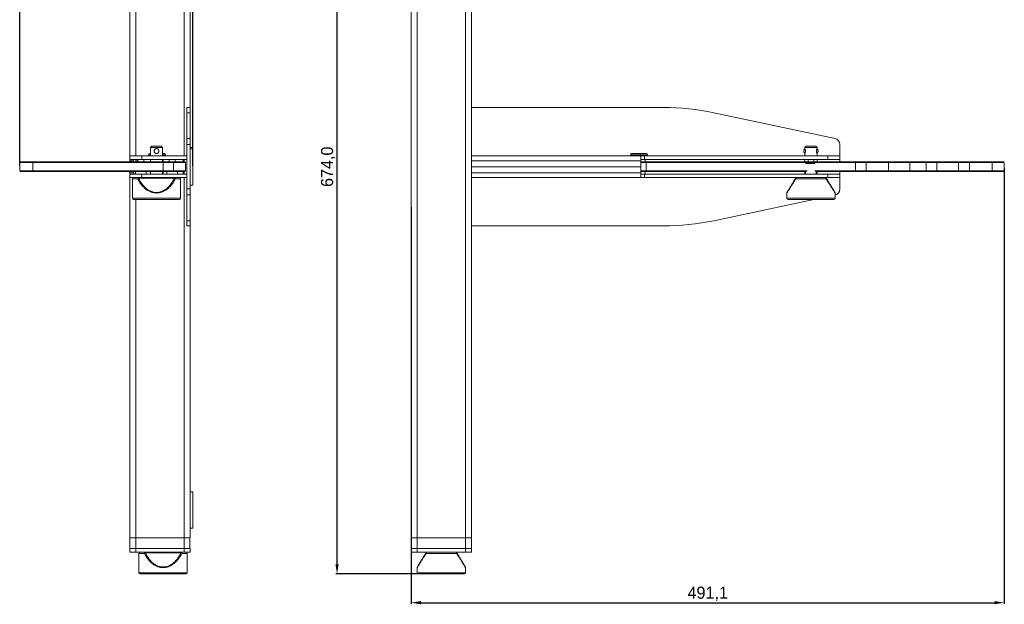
# Model space of a CAD drawing. Header units: millimetres. Extents: x 3051 to 4546, y 621 to 1589.
# Tile 1 of 6: x 3051 to 3867, y 621 to 1105. Entities that reach past the tile are written whole.
import ezdxf

# ---------------------------------------------------------------- set-up
doc = ezdxf.new("R2010")
doc.units = ezdxf.units.MM
doc.header["$PDSIZE"] = -1
doc.dimstyles.new('ISO-25', dxfattribs={"dimtxt": 2.5, "dimasz": 2.5, "dimexe": 1.25, "dimexo": 0.625, "dimtad": 1, "dimtxsty": 'Standard', "dimcen": 2.5, "dimadec": 0, "dimazin": 0, "dimtfac": 1, "dimtmove": 0, "dimatfit": 3, "dimfxl": 0, "dimarcsym": 0})

# ---------------------------------------------------------------- blocks, each defined once
blk = doc.blocks.new('*D15')
at = {"color": 0, "linetype": 'ByBlock', "lineweight": -2}
for p, q in [((3866.52, 982.48), (3866.52, 621.67)), ((3375.44, 949.96), (3375.44, 621.67)), ((3383.44, 622.67), (3858.52, 622.67))]:
    blk.add_line(p, q, dxfattribs=at)
at = {"color": 0}
for points in [[(3383.44, 624.01), (3383.44, 621.34), (3375.44, 622.67)], [(3858.52, 624.01), (3858.52, 621.34), (3866.52, 622.67)]]:
    blk.add_solid(points, dxfattribs=at)
at = {"layer": 'Defpoints', "color": 0}
for p in [(3866.52, 983.48), (3375.44, 950.96), (3866.52, 622.67)]:
    blk.add_point(p, dxfattribs=at)
at = {"color": 0, "insert": (3620.98, 630.03), "char_height": 10, "attachment_point": 5}
blk.add_mtext('491,1', dxfattribs=at)
blk = doc.blocks.new('*D16')
at = {"color": 0, "linetype": 'ByBlock', "lineweight": -2}
for p, q in [((3402.66, 1320.48), (3313.05, 1320.48)), ((3314.05, 654.48), (3314.05, 1312.48)), ((3394.23, 646.48), (3313.05, 646.48))]:
    blk.add_line(p, q, dxfattribs=at)
at = {"color": 0}
for points in [[(3312.71, 1312.48), (3315.38, 1312.48), (3314.05, 1320.48)], [(3312.71, 654.48), (3315.38, 654.48), (3314.05, 646.48)]]:
    blk.add_solid(points, dxfattribs=at)
at = {"layer": 'Defpoints', "color": 0}
for p in [(3314.05, 1320.48), (3403.66, 1320.48), (3395.23, 646.48)]:
    blk.add_point(p, dxfattribs=at)
at = {"color": 0, "insert": (3306.69, 983.48), "char_height": 10, "attachment_point": 5, "rotation": 90}
blk.add_mtext('674,0', dxfattribs=at)
blk = doc.blocks.new('*D17')
at = {"color": 0, "linetype": 'ByBlock', "lineweight": -2}
for p, q in [((3051.28, 984.48), (3051.28, 1339.57)), ((3186.55, 1338.57), (3059.28, 1338.57)), ((3194.55, 984.2), (3194.55, 1339.57))]:
    blk.add_line(p, q, dxfattribs=at)
at = {"color": 0}
for points in [[(3059.28, 1339.9), (3059.28, 1337.24), (3051.28, 1338.57)], [(3186.55, 1339.9), (3186.55, 1337.24), (3194.55, 1338.57)]]:
    blk.add_solid(points, dxfattribs=at)
at = {"layer": 'Defpoints', "color": 0}
for p in [(3051.28, 1338.57), (3051.28, 983.48), (3194.55, 983.2)]:
    blk.add_point(p, dxfattribs=at)
at = {"color": 0, "insert": (3122.92, 1345.93), "char_height": 10, "attachment_point": 5}
blk.add_mtext('143,3', dxfattribs=at)

msp = doc.modelspace()

# ---------------------------------------------------------------- linework, layer by layer
at = {"color": 7, "linetype": 'Continuous', "lineweight": 15}
for p, q in [((3142.55, 1290.48), (3142.55, 992.48)), ((3192.55, 1032.48), (3192.55, 1290.48)), ((3375.44, 1290.48), (3375.44, 676.48)), ((3380.44, 1290.48), (3380.44, 676.48)), ((3420.44, 1290.48), (3420.44, 676.48)), ((3425.44, 1290.48), (3425.44, 992.48)), ((3189.55, 1032.48), (3192.55, 1032.48)), ((3189.55, 1032.48), (3189.55, 1028.11)), ((3189.55, 1028.11), (3192.55, 1028.11)), ((3189.55, 1028.11), (3189.55, 1006.75)), ((3192.55, 1032.48), (3192.55, 1028.11)), ((3192.55, 1028.11), (3192.55, 1006.75)), ((3425.44, 1032.48), (3584.42, 1032.48)), ((3626, 1028.11), (3726.48, 1006.75)), ((3189.55, 1006.75), (3192.55, 1006.75)), ((3189.55, 1006.75), (3189.55, 1001.86)), ((3192.55, 1006.75), (3192.55, 1001.86)), ((3160.55, 1000.48), (3159.55, 999.48)), ((3159.55, 999.48), (3159.55, 992.48)), ((3164.55, 999.48), (3159.55, 999.48)), ((3160.55, 1000.48), (3164.55, 1000.48)), ((3164.55, 1000.48), (3168.55, 1000.48)), ((3169.55, 999.48), (3164.55, 999.48)), ((3169.55, 999.48), (3168.55, 1000.48)), ((3169.55, 992.48), (3169.55, 999.48)), ((3189.55, 1001.86), (3189.55, 965.1)), ((3189.55, 1001.86), (3192.55, 1001.86)), ((3192.55, 1001.86), (3192.55, 965.1)), ((3194.55, 999.36), (3192.55, 999.36)), ((3194.55, 998.2), (3192.55, 998.2)), ((3194.55, 998.2), (3194.55, 999.36)), ((3194.55, 998.2), (3194.55, 968.2)), ((3702.44, 1000.48), (3701.44, 999.48)), ((3701.44, 999.48), (3701.44, 998.46)), ((3704.94, 999.48), (3701.44, 999.48)), ((3702.44, 1000.48), (3704.94, 1000.48)), ((3704.94, 1000.48), (3710.44, 1000.48)), ((3711.44, 999.48), (3704.94, 999.48)), ((3711.44, 999.48), (3710.44, 1000.48)), ((3711.44, 998.46), (3711.44, 999.48)), ((3730.44, 1001.86), (3730.44, 992.48)), ((3051.78, 987.48), (3051.28, 986.98)), ((3051.28, 979.98), (3051.28, 986.98)), ((3062.1, 986.98), (3051.28, 986.98)), ((3051.78, 987.48), (3062.06, 987.48)), ((3062.06, 987.48), (3062.1, 986.98)), ((3062.06, 987.48), (3169.9, 987.48)), ((3062.1, 979.98), (3062.1, 986.98)), ((3169.95, 986.98), (3062.1, 986.98)), ((3142.55, 989.48), (3142.55, 992.48)), ((3142.55, 992.48), (3152.55, 992.48)), ((3152.55, 989.48), (3142.55, 989.48)), ((3142.55, 989.48), (3142.55, 988.48)), ((3145.55, 988.48), (3142.55, 988.48)), ((3142.55, 988.48), (3142.55, 987.48)), ((3145.55, 988.48), (3145.55, 987.48)), ((3148.55, 987.48), (3148.55, 989.48)), ((3149.15, 989.48), (3149.15, 987.48)), ((3152.55, 992.48), (3152.55, 989.48)), ((3189.55, 992.48), (3152.55, 992.48)), ((3189.55, 989.48), (3152.55, 989.48)), ((3153.95, 987.48), (3153.95, 989.48)), ((3158.05, 993.48), (3158.05, 992.48)), ((3159.05, 994.48), (3159.2, 994.48)), ((3159.2, 994.48), (3159.55, 994.48)), ((3159.55, 989.48), (3159.55, 987.48)), ((3169.55, 994.48), (3171.05, 994.48)), ((3169.55, 987.48), (3169.55, 989.48)), ((3169.9, 987.48), (3169.95, 986.98)), ((3169.9, 987.48), (3178.16, 987.48)), ((3169.95, 979.98), (3169.95, 986.98)), ((3178.65, 986.98), (3169.95, 986.98)), ((3170.05, 987.48), (3170.05, 989.48)), ((3172.05, 992.48), (3172.05, 993.48)), ((3175.15, 989.48), (3175.15, 987.48)), ((3178.16, 987.48), (3178.65, 986.98)), ((3178.16, 987.48), (3188.05, 987.48)), ((3178.65, 979.98), (3178.65, 986.98)), ((3188.55, 986.98), (3178.65, 986.98)), ((3179.95, 987.48), (3179.95, 989.48)), ((3186.55, 989.48), (3186.55, 987.48)), ((3188.05, 987.48), (3188.55, 986.98)), ((3188.55, 979.98), (3188.55, 986.98)), ((3189.55, 992.48), (3189.55, 989.48)), ((3425.44, 988.48), (3425.44, 992.48)), ((3425.44, 992.48), (3565.44, 992.48)), ((3425.44, 983.48), (3425.44, 988.48)), ((3565.44, 988.48), (3425.44, 988.48)), ((3557.04, 993.48), (3557.04, 992.48)), ((3558.04, 994.48), (3565.37, 994.48)), ((3565.37, 994.48), (3570.04, 994.48)), ((3565.44, 992.48), (3565.44, 988.48)), ((3565.59, 992.48), (3565.44, 992.48)), ((3565.44, 989.48), (3565.59, 989.48)), ((3565.44, 988.48), (3565.44, 983.48)), ((3565.44, 987.48), (3569.94, 987.48)), ((3569.94, 986.98), (3565.44, 986.98)), ((3565.59, 989.48), (3565.59, 992.48)), ((3565.59, 992.48), (3568.59, 992.48)), ((3568.59, 989.48), (3565.59, 989.48)), ((3568.59, 992.48), (3568.59, 989.48)), ((3720.44, 992.48), (3568.59, 992.48)), ((3720.44, 989.48), (3568.59, 989.48)), ((3569.04, 987.48), (3569.04, 989.48)), ((3569.94, 986.98), (3569.94, 987.48)), ((3569.94, 987.48), (3743.25, 987.48)), ((3569.94, 979.98), (3569.94, 986.98)), ((3743.25, 986.98), (3569.94, 986.98)), ((3571.04, 992.48), (3571.04, 993.48)), ((3701.44, 994.5), (3701.44, 992.48)), ((3701.44, 989.48), (3701.44, 987.48)), ((3703.79, 986.48), (3709.08, 986.48)), ((3704.04, 989.48), (3704.04, 987.48)), ((3708.84, 987.48), (3708.84, 989.48)), ((3711.44, 992.48), (3711.44, 994.5)), ((3711.44, 987.48), (3711.44, 989.48)), ((3720.44, 989.48), (3720.44, 992.48)), ((3720.44, 992.48), (3730.44, 992.48)), ((3730.44, 989.48), (3720.44, 989.48)), ((3730.44, 992.48), (3730.44, 989.48)), ((3730.44, 989.48), (3730.44, 987.48)), ((3743.25, 986.98), (3743.25, 987.48)), ((3743.25, 987.48), (3752.56, 987.48)), ((3743.25, 979.98), (3743.25, 986.98)), ((3752.12, 986.98), (3743.25, 986.98)), ((3752.12, 986.98), (3752.56, 987.48)), ((3770.64, 986.98), (3752.12, 986.98)), ((3752.12, 979.98), (3752.12, 986.98)), ((3752.56, 987.48), (3771.09, 987.48)), ((3770.64, 986.98), (3771.09, 987.48)), ((3788.39, 986.98), (3770.64, 986.98)), ((3770.64, 979.98), (3770.64, 986.98)), ((3771.09, 987.48), (3788.39, 987.48)), ((3788.39, 986.98), (3788.39, 987.48)), ((3788.39, 987.48), (3801.75, 987.48)), ((3788.39, 979.98), (3788.39, 986.98)), ((3801.75, 986.98), (3788.39, 986.98)), ((3801.75, 986.98), (3801.75, 987.48)), ((3801.75, 987.48), (3811.06, 987.48)), ((3801.75, 979.98), (3801.75, 986.98)), ((3810.62, 986.98), (3801.75, 986.98)), ((3810.62, 986.98), (3811.06, 987.48)), ((3810.62, 979.98), (3810.62, 986.98)), ((3828.71, 986.98), (3810.62, 986.98)), ((3811.06, 987.48), (3829.15, 987.48)), ((3828.71, 986.98), (3829.15, 987.48)), ((3828.71, 979.98), (3828.71, 986.98)), ((3837.58, 986.98), (3828.71, 986.98)), ((3829.15, 987.48), (3837.58, 987.48)), ((3837.58, 987.48), (3856.52, 987.48)), ((3837.58, 987.48), (3837.58, 986.98)), ((3856.52, 986.98), (3837.58, 986.98)), ((3837.58, 979.98), (3837.58, 986.98)), ((3856.52, 987.48), (3866.02, 987.48)), ((3856.52, 987.48), (3856.52, 986.98)), ((3866.52, 986.98), (3856.52, 986.98)), ((3856.52, 979.98), (3856.52, 986.98)), ((3866.52, 986.98), (3866.02, 987.48)), ((3866.52, 979.98), (3866.52, 986.98)), ((3051.28, 979.98), (3062.1, 979.98)), ((3051.78, 979.48), (3051.28, 979.98)), ((3062.06, 979.48), (3051.78, 979.48)), ((3062.1, 979.98), (3062.06, 979.48)), ((3169.9, 979.48), (3062.06, 979.48)), ((3062.1, 979.98), (3169.95, 979.98)), ((3142.55, 978.48), (3142.55, 979.48)), ((3145.55, 978.48), (3142.55, 978.48)), ((3142.55, 978.48), (3142.55, 977.48)), ((3145.55, 978.48), (3145.55, 979.48)), ((3147.15, 979.48), (3147.15, 977.48)), ((3155.95, 977.48), (3155.95, 979.48)), ((3159.55, 979.48), (3159.55, 977.48)), ((3169.55, 977.48), (3169.55, 979.48)), ((3169.95, 979.98), (3169.9, 979.48)), ((3178.16, 979.48), (3169.9, 979.48)), ((3169.95, 979.98), (3178.65, 979.98)), ((3170.05, 977.48), (3170.05, 979.48)), ((3173.15, 979.48), (3173.15, 977.48)), ((3178.65, 979.98), (3178.16, 979.48)), ((3188.05, 979.48), (3178.16, 979.48)), ((3178.65, 979.98), (3188.55, 979.98)), ((3181.95, 977.48), (3181.95, 979.48)), ((3186.55, 979.48), (3186.55, 977.48)), ((3188.55, 979.98), (3188.05, 979.48)), ((3565.44, 983.48), (3425.44, 983.48)), ((3425.44, 983.48), (3425.44, 978.48)), ((3565.44, 983.48), (3425.44, 983.48)), ((3565.44, 978.48), (3425.44, 978.48)), ((3425.44, 974.48), (3425.44, 978.48)), ((3565.44, 978.48), (3565.44, 983.48)), ((3565.44, 979.98), (3569.94, 979.98)), ((3569.94, 979.48), (3565.44, 979.48)), ((3565.44, 978.48), (3565.44, 974.48)), ((3569.04, 977.48), (3569.04, 979.48)), ((3569.94, 979.98), (3703.22, 979.98)), ((3569.94, 979.98), (3569.94, 979.48)), ((3702.82, 979.48), (3569.94, 979.48)), ((3701.44, 979.48), (3701.44, 977.48)), ((3709.66, 986.08), (3702.04, 986.08)), ((3702.04, 979.48), (3702.04, 977.48)), ((3709.66, 979.98), (3743.25, 979.98)), ((3743.25, 979.48), (3710.06, 979.48)), ((3710.84, 977.48), (3710.84, 979.48)), ((3711.44, 977.48), (3711.44, 979.48)), ((3730.44, 979.48), (3730.44, 977.48)), ((3743.25, 979.98), (3752.12, 979.98)), ((3743.25, 979.48), (3743.25, 979.98)), ((3752.56, 979.48), (3743.25, 979.48)), ((3752.56, 979.48), (3752.12, 979.98)), ((3752.12, 979.98), (3770.64, 979.98)), ((3771.09, 979.48), (3752.56, 979.48)), ((3770.64, 979.98), (3788.39, 979.98)), ((3771.09, 979.48), (3770.64, 979.98)), ((3788.39, 979.48), (3771.09, 979.48)), ((3788.39, 979.98), (3801.75, 979.98)), ((3788.39, 979.48), (3788.39, 979.98)), ((3801.75, 979.48), (3788.39, 979.48)), ((3801.75, 979.48), (3801.75, 979.98)), ((3801.75, 979.98), (3810.62, 979.98)), ((3811.06, 979.48), (3801.75, 979.48)), ((3810.62, 979.98), (3828.71, 979.98)), ((3811.06, 979.48), (3810.62, 979.98)), ((3829.15, 979.48), (3811.06, 979.48)), ((3829.15, 979.48), (3828.71, 979.98)), ((3828.71, 979.98), (3837.58, 979.98)), ((3837.58, 979.48), (3829.15, 979.48)), ((3837.58, 979.48), (3837.58, 979.98)), ((3837.58, 979.98), (3856.52, 979.98)), ((3856.52, 979.48), (3837.58, 979.48)), ((3856.52, 979.98), (3866.52, 979.98)), ((3856.52, 979.48), (3856.52, 979.98)), ((3866.02, 979.48), (3856.52, 979.48)), ((3866.02, 979.48), (3866.52, 979.98)), ((3142.55, 974.48), (3142.55, 977.48)), ((3142.55, 977.48), (3152.55, 977.48)), ((3152.55, 974.48), (3142.55, 974.48)), ((3142.55, 974.48), (3142.55, 676.48)), ((3144.55, 973.48), (3144.55, 957.48)), ((3149.43, 974.18), (3149.77, 974)), ((3149.77, 974), (3179.34, 974)), ((3152.55, 977.48), (3152.55, 974.48)), ((3189.55, 977.48), (3152.55, 977.48)), ((3189.55, 974.48), (3152.55, 974.48)), ((3179.34, 974), (3179.68, 974.18)), ((3184.55, 957.48), (3184.55, 973.48)), ((3189.55, 977.48), (3189.55, 974.48)), ((3565.44, 974.48), (3425.44, 974.48)), ((3425.44, 974.48), (3425.44, 676.48)), ((3565.59, 977.48), (3565.44, 977.48)), ((3565.59, 974.48), (3565.44, 974.48)), ((3565.59, 974.48), (3565.59, 977.48)), ((3565.59, 977.48), (3568.59, 977.48)), ((3568.59, 974.48), (3565.59, 974.48)), ((3568.59, 977.48), (3568.59, 974.48)), ((3720.44, 977.48), (3568.59, 977.48)), ((3720.44, 974.48), (3568.59, 974.48)), ((3693.65, 974), (3693.79, 974.18)), ((3719, 973.48), (3693.88, 973.48)), ((3719.09, 974.18), (3719.23, 974)), ((3720.44, 974.48), (3720.44, 977.48)), ((3720.44, 977.48), (3730.44, 977.48)), ((3730.44, 974.48), (3720.44, 974.48)), ((3730.44, 977.48), (3730.44, 974.48)), ((3730.44, 974.48), (3730.44, 965.1)), ((3189.55, 965.1), (3192.55, 965.1)), ((3189.55, 965.1), (3189.55, 960.21)), ((3192.55, 968.2), (3194.55, 968.2)), ((3192.55, 965.1), (3192.55, 960.21)), ((3145.55, 956.48), (3183.55, 956.48)), ((3146.05, 956.48), (3183.05, 956.48)), ((3189.55, 960.21), (3192.55, 960.21)), ((3189.55, 960.21), (3189.55, 938.85)), ((3192.55, 960.21), (3192.55, 938.85)), ((3708.94, 956.48), (3626, 938.85)), ((3686.44, 961.7), (3686.44, 957.48)), ((3687.94, 956.48), (3706.44, 956.48)), ((3706.44, 956.48), (3724.94, 956.48)), ((3726.44, 957.48), (3726.44, 961.7)), ((3726.48, 960.21), (3726.44, 960.2)), ((3189.55, 938.85), (3192.55, 938.85)), ((3189.55, 938.85), (3189.55, 934.48)), ((3192.55, 938.85), (3192.55, 934.48)), ((3189.55, 934.48), (3192.55, 934.48)), ((3192.55, 676.48), (3192.55, 934.48)), ((3584.42, 934.48), (3425.44, 934.48)), ((3194.55, 714.34), (3192.55, 714.34)), ((3194.55, 699.34), (3194.55, 714.34)), ((3194.55, 684.34), (3194.55, 699.34)), ((3192.55, 684.34), (3194.55, 684.34)), ((3142.55, 667.48), (3142.55, 676.48)), ((3142.55, 676.48), (3147.55, 676.48)), ((3147.55, 676.48), (3147.55, 667.48)), ((3187.55, 676.48), (3147.55, 676.48)), ((3187.55, 676.48), (3187.55, 667.48)), ((3192.03, 676.48), (3187.55, 676.48)), ((3187.55, 676.48), (3192.55, 676.48)), ((3192.03, 676.48), (3192.03, 667.48)), ((3192.08, 667.48), (3192.08, 676.48)), ((3375.44, 667.48), (3375.44, 676.48)), ((3375.44, 676.48), (3380.44, 676.48)), ((3380.44, 676.48), (3380.44, 667.48)), ((3420.44, 676.48), (3380.44, 676.48)), ((3420.44, 667.48), (3420.44, 676.48)), ((3420.44, 676.48), (3425.44, 676.48)), ((3425.44, 676.48), (3425.44, 667.48)), ((3142.55, 664.48), (3142.55, 667.48)), ((3142.55, 667.48), (3147.55, 667.48)), ((3147.55, 664.48), (3142.55, 664.48)), ((3147.55, 667.48), (3147.55, 664.48)), ((3187.55, 667.48), (3147.55, 667.48)), ((3187.55, 664.48), (3147.55, 664.48)), ((3150.05, 663.48), (3150.05, 647.48)), ((3154.93, 664.18), (3155.27, 664)), ((3155.27, 664), (3184.84, 664)), ((3184.84, 664), (3185.18, 664.18)), ((3187.55, 664.48), (3187.55, 667.48)), ((3187.55, 667.48), (3192.55, 667.48)), ((3192.03, 667.48), (3187.55, 667.48)), ((3192.55, 664.48), (3187.55, 664.48)), ((3190.05, 647.48), (3190.05, 663.48)), ((3192.55, 667.48), (3192.55, 664.48)), ((3375.44, 664.48), (3375.44, 667.48)), ((3375.44, 667.48), (3380.44, 667.48)), ((3380.44, 664.48), (3375.44, 664.48)), ((3380.44, 667.48), (3380.44, 664.48)), ((3420.44, 667.48), (3380.44, 667.48)), ((3420.44, 664.48), (3380.44, 664.48)), ((3387.65, 664), (3387.79, 664.18)), ((3413, 663.48), (3387.88, 663.48)), ((3413.09, 664.18), (3413.23, 664)), ((3420.44, 664.48), (3420.44, 667.48)), ((3420.44, 667.48), (3425.44, 667.48)), ((3425.44, 664.48), (3420.44, 664.48)), ((3425.44, 667.48), (3425.44, 664.48)), ((3151.05, 646.48), (3189.05, 646.48)), ((3151.55, 646.48), (3188.55, 646.48)), ((3380.44, 651.7), (3380.44, 647.48)), ((3381.44, 646.48), (3419.44, 646.48)), ((3381.94, 646.48), (3400.44, 646.48)), ((3400.44, 646.48), (3418.94, 646.48)), ((3420.44, 647.48), (3420.44, 651.7))]:
    msp.add_line(p, q, dxfattribs=at)
at = {"color": 8, "linetype": 'Continuous', "lineweight": 15}
for p, q in [((3147.55, 1290.48), (3147.55, 992.48)), ((3187.55, 1290.48), (3187.55, 992.48)), ((3147.55, 989.48), (3147.55, 987.48)), ((3158.23, 993.48), (3158.05, 993.48)), ((3159.55, 993.48), (3158.23, 993.48)), ((3172.05, 993.48), (3169.55, 993.48)), ((3187.55, 989.48), (3187.55, 987.48)), ((3565.59, 993.48), (3557.04, 993.48)), ((3571.04, 993.48), (3565.59, 993.48)), ((3187.55, 979.48), (3187.55, 977.48)), ((3148.99, 973.48), (3144.55, 973.48)), ((3184.55, 973.48), (3180.12, 973.48)), ((3187.55, 974.48), (3187.55, 676.48)), ((3144.55, 957.48), (3184.55, 957.48)), ((3147.55, 956.48), (3147.55, 676.48)), ((3686.44, 957.48), (3726.44, 957.48)), ((3154.49, 663.48), (3150.05, 663.48)), ((3190.05, 663.48), (3185.62, 663.48)), ((3150.05, 647.48), (3190.05, 647.48)), ((3380.44, 647.48), (3420.44, 647.48))]:
    msp.add_line(p, q, dxfattribs=at)
at = {"color": 7, "linetype": 'Continuous', "lineweight": 15, "flags": 128}
for points in [[(3142.68, 989.48), (3142.63, 989.26), (3142.55, 988.48)], [(3142.55, 978.48), (3142.63, 977.7), (3142.68, 977.48)]]:
    msp.add_lwpolyline(points, dxfattribs=at)
at = {"color": 7, "linetype": 'Continuous', "lineweight": 15}
for centre, radius, start, end in [((3584.42, 832.48), 200, 78, 90), ((3725.44, 1001.86), 5, 0, 78), ((3146.55, 988.48), 1, 90, 180), ((3159.05, 993.48), 1, 90, 180), ((3171.05, 993.48), 1, 0, 90), ((3558.04, 993.48), 1, 90, 180), ((3570.04, 993.48), 1, 0, 90), ((3146.55, 978.48), 1, 180, 270), ((3145.55, 973.48), 1, 90, 180), ((3183.55, 973.48), 1, 0, 90), ((3725.44, 965.1), 5, 282, 0), ((3145.55, 957.48), 1, 180, 270), ((3183.55, 957.48), 1, 270, 0), ((3687.44, 957.48), 1, 180, 270), ((3725.44, 957.48), 1, 270, 0), ((3584.42, 1134.48), 200, 270, 282), ((3151.05, 663.48), 1, 90, 180), ((3189.05, 663.48), 1, 0, 90), ((3151.05, 647.48), 1, 180, 270), ((3189.05, 647.48), 1, 270, 0), ((3381.44, 647.48), 1, 180, 270), ((3419.44, 647.48), 1, 270, 0)]:
    msp.add_arc(centre, radius, start, end, dxfattribs=at)
for points, knots in [([(3166.55, 996.48), (3166.53, 996.27), (3166.49, 995.84), (3166.18, 995.26), (3165.7, 994.8), (3165.08, 994.51), (3164.4, 994.45), (3163.77, 994.6), (3163.22, 994.94), (3162.79, 995.46), (3162.58, 996.01), (3162.53, 996.57), (3162.62, 997.12), (3162.92, 997.7), (3163.4, 998.16), (3164.03, 998.45), (3164.7, 998.51), (3165.34, 998.36), (3165.89, 998.02), (3166.31, 997.51), (3166.53, 996.96), (3166.55, 996.6), (3166.55, 996.48)], [0, 0, 0, 0, 0.050695, 0.101286, 0.154499, 0.209773, 0.262347, 0.311989, 0.362406, 0.416137, 0.471339, 0.5, 0.550695, 0.601286, 0.6545, 0.709773, 0.762347, 0.811989, 0.862406, 0.916137, 0.971339, 1, 1, 1, 1]), ([(3701.51, 998.25), (3701.37, 998.17), (3701.05, 997.97), (3700.65, 997.46), (3700.45, 996.89), (3700.43, 996.33), (3700.52, 995.82), (3700.82, 995.26), (3701.18, 994.86), (3701.46, 994.76), (3701.53, 994.73)], [0, 0, 0, 0, 0.111459, 0.260279, 0.438362, 0.516468, 0.647212, 0.791473, 0.950487, 1, 1, 1, 1]), ([(3701.45, 998.46), (3701.44, 998.47), (3701.43, 998.5), (3701.49, 998.35), (3701.61, 998.02), (3701.75, 997.5), (3701.84, 996.96), (3701.85, 996.6), (3701.86, 996.48)], [0, 0, 0, 0, 0.0499379, 0.2483898, 0.4499401, 0.6647426, 0.8854215, 1, 1, 1, 1]), ([(3701.86, 996.48), (3701.85, 996.27), (3701.83, 995.84), (3701.7, 995.26), (3701.56, 994.8), (3701.45, 994.52), (3701.45, 994.51), (3701.45, 994.5)], [0, 0, 0, 0, 0.202896, 0.405378, 0.618356, 0.839577, 1, 1, 1, 1]), ([(3711.43, 994.5), (3711.43, 994.49), (3711.45, 994.46), (3711.38, 994.61), (3711.27, 994.94), (3711.12, 995.46), (3711.04, 996.01), (3711.01, 996.57), (3711.05, 997.12), (3711.17, 997.7), (3711.31, 998.16), (3711.42, 998.44), (3711.43, 998.46), (3711.43, 998.46)], [0, 0, 0, 0, 0.0249834, 0.1242669, 0.2250999, 0.3325632, 0.4429664, 0.5002888, 0.6016785, 0.7028604, 0.8092884, 0.919835, 1, 1, 1, 1]), ([(3711.33, 994.77), (3711.42, 994.81), (3711.73, 994.95), (3712.1, 995.41), (3712.34, 995.99), (3712.4, 996.59), (3712.3, 996.95), (3712.25, 997.15)], [0, 0, 0, 0, 0.106422, 0.361967, 0.607002, 0.78312, 1, 1, 1, 1]), ([(3712.25, 997.15), (3712.14, 997.38), (3711.98, 997.71), (3711.63, 998.05), (3711.43, 998.16), (3711.34, 998.21)], [0, 0, 0, 0, 0.532411, 0.772657, 1, 1, 1, 1]), ([(3149.43, 974.18), (3149.33, 974.07), (3149.14, 973.86), (3149.04, 973.61), (3148.99, 973.48)], [0, 0, 0, 0, 0.49944, 1, 1, 1, 1]), ([(3164.55, 961.7), (3163.82, 961.74), (3162.32, 961.82), (3160.11, 962.43), (3157.93, 963.42), (3155.85, 964.79), (3153.86, 966.53), (3152.06, 968.57), (3150.39, 970.91), (3149.47, 972.6), (3148.99, 973.48)], [0, 0, 0, 0, 0.099937, 0.203224, 0.313933, 0.434038, 0.56111, 0.701246, 0.843327, 1, 1, 1, 1]), ([(3179.34, 974), (3178.89, 973.12), (3178.02, 971.44), (3176.44, 969.11), (3174.72, 967.05), (3172.84, 965.32), (3170.85, 963.94), (3168.79, 962.95), (3166.68, 962.35), (3164.55, 962.15), (3162.43, 962.35), (3160.32, 962.95), (3158.25, 963.94), (3156.26, 965.32), (3154.39, 967.05), (3152.66, 969.11), (3151.08, 971.44), (3150.22, 973.12), (3149.77, 974)], [0, 0, 0, 0, 0.077983, 0.151097, 0.220832, 0.285268, 0.344745, 0.399963, 0.450778, 0.5, 0.54921, 0.600037, 0.655243, 0.714732, 0.779155, 0.848903, 0.92201, 1, 1, 1, 1]), ([(3180.12, 973.48), (3179.63, 972.6), (3178.72, 970.91), (3177.05, 968.57), (3175.24, 966.53), (3173.26, 964.79), (3171.17, 963.42), (3169, 962.43), (3166.78, 961.82), (3165.29, 961.74), (3164.55, 961.7)], [0, 0, 0, 0, 0.156671, 0.298754, 0.438888, 0.565962, 0.686066, 0.796776, 0.900062, 1, 1, 1, 1]), ([(3179.68, 974.18), (3179.63, 974.26), (3179.53, 974.44), (3179.4, 974.47), (3179.34, 974.48)], [0, 0, 0, 0, 0.499133, 1, 1, 1, 1]), ([(3180.12, 973.48), (3180.07, 973.61), (3179.97, 973.86), (3179.77, 974.07), (3179.68, 974.18)], [0, 0, 0, 0, 0.50056, 1, 1, 1, 1]), ([(3693.88, 973.48), (3693.32, 972.6), (3692.25, 970.91), (3690.77, 968.57), (3689.48, 966.53), (3688.39, 964.79), (3687.52, 963.42), (3686.9, 962.43), (3686.51, 961.82), (3686.46, 961.74), (3686.44, 961.7)], [0, 0, 0, 0, 0.156671, 0.298754, 0.438888, 0.565962, 0.686066, 0.796776, 0.900063, 1, 1, 1, 1]), ([(3693.65, 974), (3693.13, 973.12), (3692.11, 971.44), (3690.71, 969.11), (3689.48, 967.05), (3688.44, 965.32), (3687.61, 963.94), (3687.02, 962.95), (3686.65, 962.33), (3686.6, 962.26), (3686.58, 962.22)], [0, 0, 0, 0, 0.155966, 0.302194, 0.441664, 0.570536, 0.689489, 0.799927, 0.901556, 1, 1, 1, 1]), ([(3693.88, 973.48), (3693.84, 973.61), (3693.75, 973.86), (3693.78, 974.07), (3693.79, 974.18)], [0, 0, 0, 0, 0.50056, 1, 1, 1, 1]), ([(3693.79, 974.18), (3693.89, 974.26), (3694.11, 974.44), (3694.37, 974.47), (3694.51, 974.48)], [0, 0, 0, 0, 0.499138, 1, 1, 1, 1]), ([(3718.37, 974.48), (3718.51, 974.47), (3718.77, 974.44), (3718.98, 974.26), (3719.09, 974.18)], [0, 0, 0, 0, 0.500868, 1, 1, 1, 1]), ([(3719.09, 974.18), (3719.1, 974.07), (3719.13, 973.86), (3719.04, 973.61), (3719, 973.48)], [0, 0, 0, 0, 0.49944, 1, 1, 1, 1]), ([(3726.44, 961.7), (3726.42, 961.74), (3726.37, 961.82), (3725.98, 962.43), (3725.36, 963.42), (3724.49, 964.79), (3723.39, 966.53), (3722.1, 968.57), (3720.63, 970.91), (3719.56, 972.6), (3719, 973.48)], [0, 0, 0, 0, 0.099937, 0.203224, 0.313933, 0.434038, 0.56111, 0.701246, 0.843327, 1, 1, 1, 1]), ([(3726.3, 962.22), (3726.27, 962.26), (3726.23, 962.33), (3725.86, 962.95), (3725.27, 963.94), (3724.44, 965.32), (3723.4, 967.05), (3722.16, 969.11), (3720.76, 971.44), (3719.75, 973.12), (3719.23, 974)], [0, 0, 0, 0, 0.09842, 0.200073, 0.310486, 0.429464, 0.55831, 0.697806, 0.844019, 1, 1, 1, 1]), ([(3686.58, 962.22), (3686.54, 962.14), (3686.46, 961.97), (3686.44, 961.79), (3686.44, 961.7)], [0, 0, 0, 0, 0.5, 1, 1, 1, 1]), ([(3726.44, 961.7), (3726.43, 961.79), (3726.42, 961.97), (3726.34, 962.14), (3726.3, 962.22)], [0, 0, 0, 0, 0.499997, 1, 1, 1, 1]), ([(3687.44, 956.48), (3687.5, 956.48), (3687.63, 956.48), (3688.68, 956.48), (3690.44, 956.48), (3692.91, 956.48), (3695.45, 956.48), (3697.68, 956.48), (3699.97, 956.48), (3702.89, 956.48), (3706.44, 956.48), (3709.98, 956.48), (3713.53, 956.48), (3716.93, 956.48), (3719.97, 956.48), (3722.03, 956.48), (3723.34, 956.48), (3724.37, 956.48), (3725.25, 956.48), (3725.38, 956.48), (3725.44, 956.48)], [0, 0, 0, 0, 0.0582484, 0.1199858, 0.18429, 0.2499587, 0.3156276, 0.3478164, 0.380014, 0.4417516, 0.4999999, 0.5582485, 0.6199858, 0.6842899, 0.7499587, 0.8156274, 0.8478164, 0.8800141, 0.9417516, 1, 1, 1, 1]), ([(3154.93, 664.18), (3154.83, 664.07), (3154.64, 663.86), (3154.54, 663.61), (3154.49, 663.48)], [0, 0, 0, 0, 0.499444, 1, 1, 1, 1]), ([(3170.05, 651.7), (3169.32, 651.74), (3167.82, 651.82), (3165.61, 652.43), (3163.43, 653.42), (3161.35, 654.79), (3159.36, 656.53), (3157.56, 658.57), (3155.89, 660.91), (3154.97, 662.6), (3154.49, 663.48)], [0, 0, 0, 0, 0.099937, 0.203224, 0.313933, 0.434038, 0.56111, 0.701246, 0.843327, 1, 1, 1, 1]), ([(3155.27, 664.48), (3155.2, 664.47), (3155.08, 664.44), (3154.98, 664.26), (3154.93, 664.18)], [0, 0, 0, 0, 0.500863, 1, 1, 1, 1]), ([(3184.84, 664), (3184.39, 663.12), (3183.52, 661.44), (3181.94, 659.11), (3180.22, 657.05), (3178.34, 655.32), (3176.35, 653.94), (3174.29, 652.95), (3172.18, 652.35), (3170.05, 652.15), (3167.93, 652.35), (3165.82, 652.95), (3163.75, 653.94), (3161.76, 655.32), (3159.89, 657.05), (3158.16, 659.11), (3156.58, 661.44), (3155.72, 663.12), (3155.27, 664)], [0, 0, 0, 0, 0.0779832, 0.1510969, 0.220832, 0.2852681, 0.3447445, 0.3999634, 0.450778, 0.4999999, 0.5492099, 0.6000365, 0.655243, 0.7147317, 0.7791554, 0.8489029, 0.9220096, 1, 1, 1, 1]), ([(3185.62, 663.48), (3185.13, 662.6), (3184.22, 660.91), (3182.55, 658.57), (3180.74, 656.53), (3178.76, 654.79), (3176.67, 653.42), (3174.5, 652.43), (3172.28, 651.82), (3170.79, 651.74), (3170.05, 651.7)], [0, 0, 0, 0, 0.156671, 0.298754, 0.438888, 0.565962, 0.686066, 0.796776, 0.900062, 1, 1, 1, 1]), ([(3185.18, 664.18), (3185.13, 664.26), (3185.03, 664.44), (3184.9, 664.47), (3184.84, 664.48)], [0, 0, 0, 0, 0.499138, 1, 1, 1, 1]), ([(3185.62, 663.48), (3185.57, 663.61), (3185.47, 663.86), (3185.27, 664.07), (3185.18, 664.18)], [0, 0, 0, 0, 0.5005542, 1, 1, 1, 1]), ([(3189.05, 664.48), (3188.99, 664.48), (3188.85, 664.48), (3188.32, 664.48), (3187.79, 664.48), (3187.73, 664.48)], [0, 0, 0, 0, 0.474007, 0.94079, 1, 1, 1, 1]), ([(3387.88, 663.48), (3387.32, 662.6), (3386.25, 660.91), (3384.77, 658.57), (3383.48, 656.53), (3382.39, 654.79), (3381.52, 653.42), (3380.9, 652.43), (3380.51, 651.82), (3380.46, 651.74), (3380.44, 651.7)], [0, 0, 0, 0, 0.156671, 0.298754, 0.438888, 0.565962, 0.686066, 0.796776, 0.900063, 1, 1, 1, 1]), ([(3387.65, 664), (3387.13, 663.12), (3386.11, 661.44), (3384.71, 659.11), (3383.48, 657.05), (3382.44, 655.32), (3381.61, 653.94), (3381.02, 652.95), (3380.65, 652.33), (3380.6, 652.26), (3380.58, 652.22)], [0, 0, 0, 0, 0.155966, 0.302194, 0.441664, 0.570536, 0.689489, 0.799927, 0.901556, 1, 1, 1, 1]), ([(3387.88, 663.48), (3387.84, 663.61), (3387.75, 663.86), (3387.78, 664.07), (3387.79, 664.18)], [0, 0, 0, 0, 0.500556, 1, 1, 1, 1]), ([(3387.79, 664.18), (3387.89, 664.26), (3388.11, 664.44), (3388.37, 664.47), (3388.51, 664.48)], [0, 0, 0, 0, 0.499137, 1, 1, 1, 1]), ([(3412.37, 664.48), (3412.51, 664.47), (3412.77, 664.44), (3412.98, 664.26), (3413.09, 664.18)], [0, 0, 0, 0, 0.500863, 1, 1, 1, 1]), ([(3413.09, 664.18), (3413.1, 664.07), (3413.13, 663.86), (3413.04, 663.61), (3413, 663.48)], [0, 0, 0, 0, 0.499444, 1, 1, 1, 1]), ([(3420.44, 651.7), (3420.42, 651.74), (3420.37, 651.82), (3419.98, 652.43), (3419.36, 653.42), (3418.49, 654.79), (3417.39, 656.53), (3416.1, 658.57), (3414.63, 660.91), (3413.56, 662.6), (3413, 663.48)], [0, 0, 0, 0, 0.099937, 0.203224, 0.313933, 0.434038, 0.56111, 0.701246, 0.843327, 1, 1, 1, 1]), ([(3420.3, 652.22), (3420.27, 652.26), (3420.23, 652.33), (3419.86, 652.95), (3419.27, 653.94), (3418.44, 655.32), (3417.4, 657.05), (3416.16, 659.11), (3414.76, 661.44), (3413.75, 663.12), (3413.23, 664)], [0, 0, 0, 0, 0.09842, 0.200073, 0.310486, 0.429464, 0.558311, 0.697806, 0.844019, 1, 1, 1, 1]), ([(3380.58, 652.22), (3380.54, 652.14), (3380.46, 651.97), (3380.44, 651.79), (3380.44, 651.7)], [0, 0, 0, 0, 0.500025, 1, 1, 1, 1]), ([(3420.44, 651.7), (3420.43, 651.79), (3420.42, 651.97), (3420.34, 652.14), (3420.3, 652.22)], [0, 0, 0, 0, 0.499975, 1, 1, 1, 1])]:
    msp.add_open_spline(points, degree=3, knots=knots, dxfattribs=at)

# ---------------------------------------------------------------- dimensions: what is measured, and where the dimension line sits
for base, p1, p2, picture, middle in [((3051.28, 1338.57), (3194.55, 983.2), (3051.28, 983.48), '*D17', (3122.92, 1345.93)), ((3866.52, 622.67), (3375.44, 950.96), (3866.52, 983.48), '*D15', (3620.98, 630.03))]:
    dim = msp.add_linear_dim(base=base, p1=p1, p2=p2, dimstyle='ISO-25', override={"dimtxt": 10, "dimasz": 8, "dimexe": 1, "dimexo": 1, "dimgap": 1.524, "dimdec": 1, "dimzin": 0, "dimadec": 2, "dimtdec": 1, "dimtzin": 0, "dimarcsym": 1})
    dim.commit()
    dim.dimension.update_dxf_attribs({"geometry": picture, "text_midpoint": middle})
dim = msp.add_linear_dim(base=(3314.05, 1320.48), p1=(3395.23, 646.48), p2=(3403.66, 1320.48), angle=90, dimstyle='ISO-25', override={"dimtxt": 10, "dimasz": 8, "dimexe": 1, "dimexo": 1, "dimgap": 1.524, "dimdec": 1, "dimzin": 0, "dimadec": 2, "dimtdec": 1, "dimtzin": 0, "dimarcsym": 1})
dim.commit()
dim.dimension.update_dxf_attribs({"geometry": '*D16', "text_midpoint": (3306.69, 983.48)})

doc.saveas('drawing.dxf')
